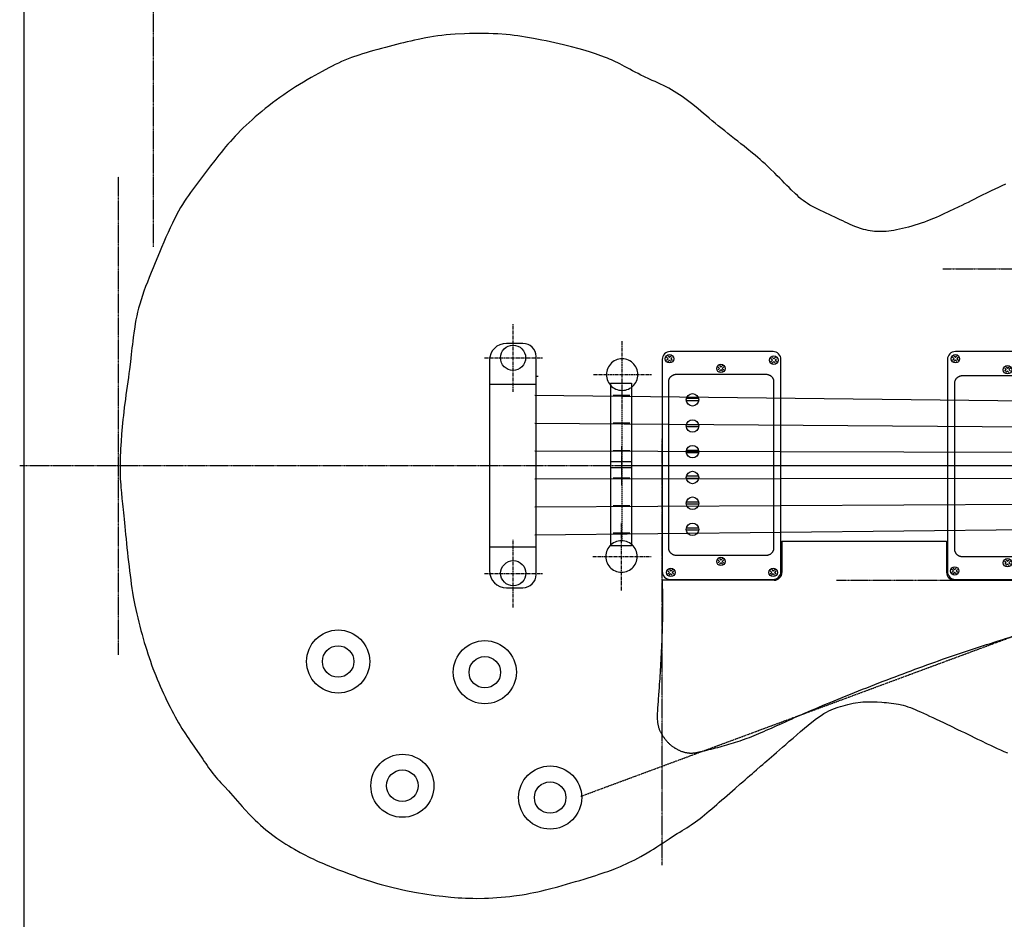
# Model space of a CAD drawing. Extents: x 38 to 1158, y 110 to 906.
# Tile 2 of 15: x 38 to 412, y 383 to 726. Entities that reach past the tile are written whole.
import ezdxf

# ---------------------------------------------------------------- set-up
doc = ezdxf.new("R2010")
doc.units = 0
for name, pattern in [('$CONSTRUCTION', [0.3, 0.2, -0.05, 0, -0.05]), ('CENTER', [2, 1.25, -0.25, 0.25, -0.25]), ('DASHED', [0.75, 0.5, -0.25])]:
    doc.linetypes.add(name, pattern=pattern)
doc.layers.get('0').update_dxf_attribs({"linetype": 'CONTINUOUS'})
for name, color, linetype in [('$CONSTRUCTION', 254, '$CONSTRUCTION'), ('BlockMrk', 7, 'CONTINUOUS'), ('Body', 7, 'CONTINUOUS'), ('BORDER', 7, 'CONTINUOUS'), ('HARDWARE', 7, 'CONTINUOUS'), ('NECK', 7, 'CONTINUOUS'), ('PickGuard', 7, 'CONTINUOUS'), ('TEMPLATE', 7, 'CONTINUOUS')]:
    doc.layers.add(name, color=color, linetype=linetype)
doc.layers.get('0').off()

# ---------------------------------------------------------------- blocks, each defined once
blk = doc.blocks.new('*C80')
at = {"layer": 'Body', "color": 7, "linetype": 'CONTINUOUS'}
blk.add_lwpolyline([(412.836814, 663.029784), (411.443731, 662.401042), (410.065452, 661.764015), (408.703245, 661.121916), (407.358377, 660.477959), (406.032115, 659.835358), (403.440485, 658.567078), (402.177366, 657.94729), (400.936217, 657.338493), (399.716596, 656.740682), (398.518063, 656.15385), (397.340176, 655.577993), (396.182496, 655.013104), (395.04458, 654.459179), (392.826281, 653.384193), (391.744149, 652.863097), (390.674817, 652.352793), (389.612642, 651.853127), (388.551981, 651.363945), (387.487193, 650.885094), (386.412634, 650.416419), (385.322661, 649.957767), (383.073905, 649.069914), (381.906189, 648.640893), (380.714605, 648.224194), (379.507625, 647.822581), (378.293723, 647.438815), (377.081372, 647.075658), (375.879044, 646.735873), (374.695212, 646.422221), (372.416931, 645.884368), (371.337391, 645.665106), (370.298021, 645.479521), (369.295079, 645.326871), (368.324818, 645.206413), (367.383494, 645.117404), (366.467363, 645.059102), (365.572681, 645.030763), (363.832682, 645.061007), (362.980116, 645.118349), (362.135451, 645.204156), (361.296375, 645.319156), (360.460573, 645.464078), (359.625734, 645.639652), (358.789543, 645.846604), (357.949688, 646.085666), (356.249732, 646.663029), (355.385008, 647.002081), (354.507385, 647.371913), (353.61457, 647.769011), (352.704268, 648.18986), (351.774185, 648.630944), (350.822027, 649.08875), (349.8455, 649.559763), (347.810158, 650.527349), (346.748841, 651.017603), (345.666481, 651.511267), (344.573292, 652.009087), (343.479483, 652.511811), (342.395265, 653.020184), (341.330851, 653.534954), (340.296449, 654.056867), (338.358531, 655.125112), (337.471917, 655.673534), (336.635046, 656.23567), (335.837014, 656.815848), (335.066918, 657.418398), (334.313853, 658.047649), (333.566917, 658.70793), (332.815206, 659.40357), (331.253843, 660.918245), (330.425119, 661.743777), (329.564412, 662.609013), (328.677226, 663.505312), (327.769065, 664.424032), (326.845432, 665.356529), (325.911831, 666.294162), (324.973765, 667.228289), (323.106255, 669.051455), (322.185708, 669.925729), (321.270055, 670.777051), (320.352143, 671.6119), (319.42482, 672.436756), (318.480933, 673.258099), (317.513331, 674.082409), (316.514859, 674.916167), (314.396701, 676.637945), (313.2655, 677.537124), (312.09156, 678.46087), (310.88447, 679.404858), (309.653818, 680.364768), (308.409192, 681.336277), (307.16018, 682.315064), (305.91637, 683.296805), (303.482706, 685.251865), (302.309896, 686.216968), (301.167843, 687.170305), (300.053338, 688.110123), (298.963172, 689.034669), (297.894138, 689.942187), (296.843025, 690.830924), (295.806626, 691.699126), (293.765135, 693.366909), (292.753905, 694.163186), (291.746241, 694.933142), (290.74062, 695.676251), (289.735519, 696.391989), (288.729416, 697.07983), (287.720789, 697.73925), (286.708115, 698.369724), (284.664538, 699.541734), (283.63095, 700.083301), (282.58938, 700.600302), (281.54046, 701.098691), (280.484823, 701.584424), (279.4231, 702.063455), (278.355923, 702.541739), (277.283925, 703.02523), (275.127991, 704.031653), (274.046235, 704.564328), (272.967679, 705.113031), (271.898448, 705.670718), (270.84467, 706.230347), (269.812469, 706.784874), (268.807971, 707.327256), (267.837302, 707.85045), (266.021955, 708.811099), (265.18625, 709.236677), (264.389214, 709.628149), (263.617306, 709.991728), (262.856987, 710.333627), (262.09472, 710.660059), (261.316964, 710.977235), (260.510182, 711.291369), (258.75538, 711.93536), (257.782764, 712.276268), (256.741859, 712.630742), (255.634016, 712.996752), (254.460591, 713.372268), (253.222936, 713.755261), (251.922405, 714.1437), (250.560351, 714.535557), (247.65709, 715.3214), (246.12033, 715.711324), (244.537898, 716.096522), (242.921585, 716.474938), (241.283183, 716.844518), (239.634481, 717.203208), (237.98727, 717.548953), (236.353342, 717.8797), (233.172493, 718.487979), (231.644917, 718.761747), (230.152366, 719.014369), (228.681211, 719.245863), (227.217822, 719.456244), (225.74857, 719.645529), (224.259826, 719.813735), (222.737961, 719.960878), (219.540352, 720.192042), (217.842003, 720.275985), (216.083938, 720.338262), (214.280449, 720.378221), (212.445831, 720.395208), (210.594374, 720.38857), (208.740372, 720.357655), (206.898118, 720.30181), (203.306024, 720.112717), (201.581747, 719.978548), (199.908261, 719.819148), (198.281732, 719.636171), (196.698324, 719.431274), (195.154202, 719.206115), (193.645532, 718.962348), (192.168479, 718.701632), (189.293886, 718.135974), (187.888496, 717.834171), (186.498303, 717.520995), (185.11839, 717.197054), (183.743841, 716.862957), (182.36974, 716.519312), (180.991172, 716.166726), (179.603219, 715.805808), (176.779496, 715.06141), (175.336096, 714.678849), (173.876859, 714.28861), (172.410082, 713.889524), (170.944062, 713.480419), (169.487096, 713.060126), (168.047478, 712.627474), (166.633507, 712.181294), (163.915688, 711.243668), (162.625121, 710.749722), (161.373515, 710.236617), (160.149295, 709.70223), (158.940886, 709.144442), (157.736714, 708.56113), (156.525203, 707.950175), (155.29478, 707.309454), (152.730896, 705.930234), (151.377539, 705.18807), (149.978491, 704.411112), (148.541695, 703.600697), (147.075098, 702.75816), (145.586644, 701.884836), (144.084279, 700.98206), (142.575947, 700.051168), (139.573163, 698.110376), (138.093744, 697.103548), (136.634999, 696.076357), (135.199732, 695.032552), (133.790747, 693.975881), (132.41085, 692.910091), (131.062845, 691.838931), (129.749537, 690.766149), (127.238231, 688.630712), (126.045013, 687.574695), (124.89273, 686.526902), (123.779205, 685.485935), (122.702264, 684.450394), (121.659731, 683.418882), (120.649428, 682.39), (119.66918, 681.36235), (117.790147, 679.305149), (116.887036, 678.273197), (116.005437, 677.239247), (115.143337, 676.204267), (114.298721, 675.169222), (113.469575, 674.13508), (112.653885, 673.102807), (111.849636, 672.07337), (110.267404, 670.026869), (109.485673, 669.011304), (108.70901, 667.999836), (107.937084, 666.990823), (107.169564, 665.982627), (106.40612, 664.973607), (105.646421, 663.962125), (104.890136, 662.946539), (103.386488, 660.896501), (102.638227, 659.857156), (101.890637, 658.797466), (101.141967, 657.706109), (100.390467, 656.571764), (99.634386, 655.383107), (98.871972, 654.128817), (98.101475, 652.797571), (96.529227, 649.858923), (95.724807, 648.233472), (94.910294, 646.513355), (94.088934, 644.71483), (93.26397, 642.854154), (92.438646, 640.947585), (91.616207, 639.011379), (90.799897, 637.061794), (89.19864, 633.187516), (88.420397, 631.292722), (87.66255, 629.433887), (86.929632, 627.611577), (86.22618, 625.82636), (85.556727, 624.0788), (84.925808, 622.369466), (84.337957, 620.698922), (83.309597, 617.476473), (82.876522, 615.92521), (82.494844, 614.412065), (82.159287, 612.934665), (81.864577, 611.490635), (81.60544, 610.077605), (81.376599, 608.6932), (81.17278, 607.335048), (80.81911, 604.688011), (80.659131, 603.39325), (80.505615, 602.108464), (80.355825, 600.824497), (80.207028, 599.532189), (80.056487, 598.222382), (79.901468, 596.885919), (79.739234, 595.513641), (79.382187, 592.625008), (79.182914, 591.093936), (78.971559, 589.512008), (78.751459, 587.891661), (78.525953, 586.245329), (78.298377, 584.585447), (78.072068, 582.924449), (77.850364, 581.274771), (77.434121, 578.059111), (77.245592, 576.514923), (77.071027, 575.013337), (76.909776, 573.54833), (76.761185, 572.113882), (76.624602, 570.703969), (76.499376, 569.31257), (76.384855, 567.933662), (76.185316, 565.189235), (76.099255, 563.813593), (76.022848, 562.437889), (75.957001, 561.067634), (75.90262, 559.70834), (75.860611, 558.365518), (75.83188, 557.04468), (75.817334, 555.751337), (75.834418, 553.269186), (75.86741, 552.089536), (75.915504, 550.94824), (75.976903, 549.839623), (76.049807, 548.758007), (76.132417, 547.697718), (76.222933, 546.653078), (76.319557, 545.618412), (76.52393, 543.556296), (76.628533, 542.516929), (76.734759, 541.461441), (76.843519, 540.380764), (76.955727, 539.265833), (77.072295, 538.10758), (77.194135, 536.89694), (77.32216, 535.624844), (77.600415, 532.860022), (77.752223, 531.352864), (77.912388, 529.770201), (78.080344, 528.12518), (78.255526, 526.430951), (78.437367, 524.700661), (78.625302, 522.947461), (78.818765, 521.184499), (79.220015, 517.681882), (79.427111, 515.965738), (79.640124, 514.275703), (79.861139, 512.608205), (80.09224, 510.959669), (80.335513, 509.32652), (80.593042, 507.705186), (80.866913, 506.092091), (81.47202, 502.876326), (81.806735, 501.267711), (82.16198, 499.660262), (82.53569, 498.057627), (82.925799, 496.463453), (83.330242, 494.881387), (83.746952, 493.315079), (84.173864, 491.768176), (85.050028, 488.747174), (85.495756, 487.279133), (85.94706, 485.837659), (86.405515, 484.418971), (86.872691, 483.019287), (87.350164, 481.634828), (87.839505, 480.261811), (88.342287, 478.896455), (89.394467, 476.173604), (89.946486, 474.809734), (90.515085, 473.445527), (91.098685, 472.084324), (91.695707, 470.729472), (92.304571, 469.384312), (92.923698, 468.052189), (93.551509, 466.736447), (94.826862, 464.167478), (95.471376, 462.9205), (96.119037, 461.700642), (96.769044, 460.508611), (97.420598, 459.345117), (98.072902, 458.210867), (98.725155, 457.10657), (99.376559, 456.032934), (100.673622, 453.980476), (101.317632, 453.002402), (101.957284, 452.053807), (102.591469, 451.131385), (103.219077, 450.23183), (103.838997, 449.351834), (104.450119, 448.488093), (105.051332, 447.637299), (106.219592, 445.96133), (106.785051, 445.130476), (107.33996, 444.304951), (107.887007, 443.487055), (108.42888, 442.679088), (108.968269, 441.88335), (109.507861, 441.10214), (110.050347, 440.33776), (111.15475, 438.868686), (111.722132, 438.166663), (112.303677, 437.479096), (112.90259, 436.79671), (113.522076, 436.110231), (114.16534, 435.410386), (114.835586, 434.6879), (115.53602, 433.9335), (117.040269, 432.291861), (117.849279, 431.38923), (118.694015, 430.436518), (119.570398, 429.443382), (120.474353, 428.419477), (121.401802, 427.374459), (122.348669, 426.317984), (123.310876, 425.259707), (125.265007, 423.176373), (126.249748, 422.16894), (127.239354, 421.188208), (128.235579, 420.233713), (129.240176, 419.304988), (130.254899, 418.401571), (131.281503, 417.522995), (132.321742, 416.668796), (134.450139, 415.03167), (135.540628, 414.248005), (136.644702, 413.488005), (137.757053, 412.752355), (138.872368, 412.041737), (139.985339, 411.356836), (141.090653, 410.698333), (142.183, 410.066914), (144.307554, 408.888057), (145.331034, 408.341314), (146.331675, 407.820357), (147.315534, 407.321837), (148.28867, 406.842406), (149.257141, 406.378717), (150.227006, 405.927421), (151.204323, 405.485171), (153.205547, 404.614418), (154.239975, 404.179878), (155.296519, 403.744945), (156.371667, 403.310226), (157.461909, 402.876326), (158.563732, 402.44385), (159.673626, 402.013404), (160.788079, 401.585593), (163.016618, 400.740301), (164.125624, 400.323835), (165.236805, 399.911257), (166.358309, 399.502003), (167.498285, 399.095508), (168.664882, 398.691208), (169.86625, 398.288539), (171.110536, 397.886937), (173.760462, 397.084676), (175.17949, 396.683427), (176.656578, 396.284212), (178.182417, 395.889694), (179.747703, 395.502533), (181.343128, 395.12539), (182.959385, 394.760927), (184.587167, 394.411805), (187.840082, 393.770229), (189.448032, 393.482483), (191.038864, 393.217049), (192.611856, 392.972911), (194.166286, 392.749057), (195.701431, 392.544473), (197.216567, 392.358145), (198.710973, 392.18906), (201.634702, 391.898565), (203.063893, 391.7755), (204.47734, 391.667861), (205.882197, 391.57687), (207.28562, 391.503752), (208.694762, 391.44973), (210.116779, 391.416026), (211.558825, 391.403866), (214.531623, 391.449065), (216.074015, 391.508543), (217.649041, 391.592488), (219.247844, 391.700153), (220.861563, 391.830791), (222.481342, 391.983655), (224.098321, 392.158), (225.703642, 392.353079), (228.843875, 392.802452), (230.364275, 393.055514), (231.856807, 393.327887), (233.331838, 393.620388), (234.799734, 393.933834), (236.270862, 394.26904), (237.755588, 394.626824), (239.264277, 395.008003), (242.395014, 395.84381), (244.032907, 396.298913), (245.70691, 396.773724), (247.39807, 397.262106), (249.087433, 397.757922), (250.756048, 398.255037), (252.384959, 398.747314), (253.955216, 399.228616), (256.84395, 400.13375), (258.130528, 400.547423), (259.318682, 400.938271), (260.425502, 401.312848), (261.468077, 401.677713), (262.463498, 402.039424), (263.428854, 402.404538), (264.381236, 402.779612), (266.315439, 403.585871), (267.328053, 404.029152), (268.375739, 404.502514), (269.455274, 405.006406), (270.563432, 405.541276), (271.696991, 406.107571), (272.852725, 406.705741), (274.027411, 407.336233), (276.420744, 408.69598), (277.632379, 409.424571), (278.846688, 410.177915), (280.057069, 410.9471), (281.256915, 411.72321), (282.439623, 412.497334), (283.598588, 413.260555), (284.727204, 414.003962), (286.866974, 415.395673), (287.867106, 416.029135), (288.823598, 416.625038), (289.742971, 417.19238), (290.631747, 417.740157), (291.496447, 418.277368), (292.343592, 418.81301), (293.179705, 419.356081), (294.84492, 420.5005), (295.686212, 421.118069), (296.537441, 421.768407), (297.400013, 422.449863), (298.275334, 423.160784), (299.164809, 423.899519), (300.069843, 424.664415), (300.991841, 425.453821), (302.892354, 427.099552), (303.872585, 427.952078), (304.868838, 428.819532), (305.875953, 429.697289), (306.888769, 430.580724), (307.902129, 431.465212), (308.910871, 432.346127), (309.909838, 433.218845), (311.857802, 434.921188), (312.797614, 435.742545), (313.713807, 436.543098), (314.608017, 437.324113), (315.481882, 438.08686), (316.337037, 438.832606), (317.175119, 439.56262), (317.997764, 440.278169), (319.60329, 441.670945), (320.391332, 442.35249), (321.181812, 443.035334), (321.987697, 443.731437), (322.821954, 444.452757), (323.697547, 445.211254), (324.627443, 446.018889), (325.624609, 446.88762), (327.872612, 448.856207), (329.143372, 449.973815), (330.497205, 451.163347), (331.911016, 452.399752), (333.36171, 453.65798), (334.826194, 454.912979), (336.281371, 456.1397), (337.704148, 457.313092), (340.360122, 459.399685), (341.553311, 460.269093), (342.658804, 461.022818), (343.690591, 461.673658), (344.662661, 462.234411), (345.589004, 462.717875), (346.483609, 463.136848), (347.360464, 463.504128), (349.116886, 464.134802), (350.021372, 464.421351), (350.945715, 464.692748), (351.885554, 464.947142), (352.836528, 465.182681), (353.794274, 465.397511), (354.754432, 465.589781), (355.712639, 465.757638), (357.605758, 466.012703), (358.533073, 466.096963), (359.447748, 466.153938), (360.352177, 466.186311), (361.248757, 466.196769), (362.139881, 466.187994), (363.027944, 466.162671), (363.915342, 466.123486), (365.697718, 466.014265), (366.596859, 465.948628), (367.50115, 465.874039), (368.409223, 465.787359), (369.319708, 465.685445), (370.231237, 465.565156), (371.142442, 465.423351), (372.051955, 465.256889), (373.860426, 464.837426), (374.758208, 464.578692), (375.658187, 464.286035), (376.568356, 463.959613), (377.496712, 463.599585), (378.451247, 463.206108), (379.439958, 462.779341), (380.470839, 462.319442), (382.69109, 461.300883), (383.893286, 460.743322), (385.150653, 460.157955), (386.452204, 459.549636), (387.786955, 458.923216), (389.143923, 458.283546), (390.512122, 457.635479), (391.880567, 456.983866), (394.574259, 455.689412), (395.880263, 455.055254), (397.15893, 454.430847), (398.41563, 453.814928), (399.655735, 453.206237), (400.884614, 452.603513), (402.107638, 452.005496), (403.330177, 451.410925), (405.795283, 450.227079), (407.047384, 449.635988), (408.313247, 449.047535), (409.591006, 448.464694), (410.878796, 447.890439), (412.174752, 447.327743), (413.477008, 446.77958)], dxfattribs=at)
blk = doc.blocks.new('*G81')
at = {"layer": 'HARDWARE', "color": 1, "linetype": 'CENTER'}
for p, q in [((266.919548, 577.655268), (266.919548, 603.575816)), ((256.02244, 590.615542), (278.128035, 590.615542)), ((266.690534, 508.490882), (266.690534, 534.411429)), ((255.793426, 521.451155), (277.899021, 521.451155))]:
    blk.add_line(p, q, dxfattribs=at)
at = {"layer": 'HARDWARE', "color": 7, "linetype": 'CONTINUOUS'}
for p, q in [((263.876922, 595.808097), (263.35021, 595.466046)), ((264.436504, 596.093218), (263.876922, 595.808097)), ((265.022822, 596.318284), (264.436504, 596.093218)), ((265.629455, 596.480831), (265.022822, 596.318284)), ((266.249756, 596.579077), (265.629455, 596.480831)), ((266.876927, 596.611946), (266.249756, 596.579077)), ((267.504099, 596.579077), (266.876927, 596.611946)), ((268.1244, 596.480831), (267.504099, 596.579077)), ((268.731033, 596.318284), (268.1244, 596.480831)), ((269.317351, 596.093218), (268.731033, 596.318284)), ((269.876933, 595.808097), (269.317351, 596.093218)), ((270.403645, 595.466046), (269.876933, 595.808097)), ((261.170579, 592.466041), (261.008032, 591.859408)), ((261.395645, 593.05236), (261.170579, 592.466041)), ((261.680766, 593.611941), (261.395645, 593.05236)), ((262.022817, 594.138653), (261.680766, 593.611941)), ((262.418051, 594.626726), (262.022817, 594.138653)), ((262.862137, 595.070812), (262.418051, 594.626726)), ((263.35021, 595.466046), (262.862137, 595.070812)), ((270.891718, 595.070812), (270.403645, 595.466046)), ((271.335804, 594.626726), (270.891718, 595.070812)), ((271.731038, 594.138653), (271.335804, 594.626726)), ((272.073089, 593.611941), (271.731038, 594.138653)), ((272.35821, 593.05236), (272.073089, 593.611941)), ((272.583276, 592.466041), (272.35821, 593.05236)), ((272.745823, 591.859408), (272.583276, 592.466041)), ((260.909786, 591.239107), (260.876917, 590.611936)), ((260.876917, 590.611936), (260.909786, 589.984764)), ((261.008032, 591.859408), (260.909786, 591.239107)), ((260.909786, 589.984764), (261.008032, 589.364463)), ((261.008032, 589.364463), (261.170579, 588.75783)), ((261.170579, 588.75783), (261.395645, 588.171512)), ((272.35821, 588.171512), (272.583276, 588.75783)), ((272.583276, 588.75783), (272.745823, 589.364463)), ((272.844069, 591.239107), (272.745823, 591.859408)), ((272.745823, 589.364463), (272.844069, 589.984764)), ((272.876938, 590.611936), (272.844069, 591.239107)), ((272.844069, 589.984764), (272.876938, 590.611936)), ((261.395645, 588.171512), (261.680766, 587.61193)), ((261.680766, 587.61193), (262.022817, 587.085218)), ((262.022817, 587.085218), (262.418051, 586.597145)), ((262.418051, 586.597145), (262.862137, 586.153059)), ((262.475622, 587.403169), (262.475622, 525.477969)), ((262.862137, 586.153059), (263.35021, 585.757825)), ((263.35021, 585.757825), (263.876922, 585.415774)), ((263.876922, 585.415774), (264.436504, 585.130654)), ((264.436504, 585.130654), (265.022822, 584.905587)), ((265.022822, 584.905587), (265.629455, 584.74304)), ((265.629455, 584.74304), (266.249756, 584.644794)), ((266.249756, 584.644794), (266.876927, 584.611925)), ((266.876927, 584.611925), (267.504099, 584.644794)), ((267.504099, 584.644794), (268.1244, 584.74304)), ((268.1244, 584.74304), (268.731033, 584.905587)), ((268.731033, 584.905587), (269.317351, 585.130654)), ((269.317351, 585.130654), (269.876933, 585.415774)), ((269.876933, 585.415774), (270.403645, 585.757825)), ((270.403645, 585.757825), (270.891718, 586.153059)), ((270.891718, 586.153059), (271.335804, 586.597145)), ((271.335804, 586.597145), (271.731038, 587.085218)), ((271.731038, 587.085218), (272.073089, 587.61193)), ((272.073089, 587.61193), (272.35821, 588.171512)), ((262.475622, 557.634369), (270.413122, 557.634369)), ((262.53963, 555.2408), (270.47713, 555.2408)), ((261.793803, 524.974266), (261.451752, 524.447554)), ((262.189037, 525.462339), (261.793803, 524.974266)), ((262.633123, 525.906425), (262.189037, 525.462339)), ((263.121196, 526.301659), (262.633123, 525.906425)), ((263.647909, 526.64371), (263.121196, 526.301659)), ((264.20749, 526.928831), (263.647909, 526.64371)), ((264.793808, 527.153897), (264.20749, 526.928831)), ((265.400441, 527.316444), (264.793808, 527.153897)), ((266.020742, 527.41469), (265.400441, 527.316444)), ((266.647914, 527.447559), (266.020742, 527.41469)), ((267.275085, 527.41469), (266.647914, 527.447559)), ((267.895386, 527.316444), (267.275085, 527.41469)), ((268.502019, 527.153897), (267.895386, 527.316444)), ((269.088338, 526.928831), (268.502019, 527.153897)), ((269.647919, 526.64371), (269.088338, 526.928831)), ((270.174631, 526.301659), (269.647919, 526.64371)), ((270.662704, 525.906425), (270.174631, 526.301659)), ((271.10679, 525.462339), (270.662704, 525.906425)), ((271.502024, 524.974266), (271.10679, 525.462339)), ((271.844075, 524.447554), (271.502024, 524.974266)), ((260.680772, 522.074721), (260.647903, 521.447549)), ((260.647903, 521.447549), (260.680772, 520.820377)), ((260.779018, 522.695021), (260.680772, 522.074721)), ((260.941565, 523.301654), (260.779018, 522.695021)), ((261.166632, 523.887973), (260.941565, 523.301654)), ((261.451752, 524.447554), (261.166632, 523.887973)), ((272.129196, 523.887973), (271.844075, 524.447554)), ((272.354262, 523.301654), (272.129196, 523.887973)), ((272.516809, 522.695021), (272.354262, 523.301654)), ((272.615055, 522.074721), (272.516809, 522.695021)), ((272.647924, 521.447549), (272.615055, 522.074721)), ((272.615055, 520.820377), (272.647924, 521.447549)), ((260.680772, 520.820377), (260.779018, 520.200076)), ((260.779018, 520.200076), (260.941565, 519.593444)), ((260.941565, 519.593444), (261.166632, 519.007125)), ((261.166632, 519.007125), (261.451752, 518.447544)), ((261.451752, 518.447544), (261.793803, 517.920831)), ((261.793803, 517.920831), (262.189037, 517.432758)), ((262.189037, 517.432758), (262.633123, 516.988672)), ((270.662704, 516.988672), (271.10679, 517.432758)), ((271.10679, 517.432758), (271.502024, 517.920831)), ((271.502024, 517.920831), (271.844075, 518.447544)), ((271.844075, 518.447544), (272.129196, 519.007125)), ((272.129196, 519.007125), (272.354262, 519.593444)), ((272.354262, 519.593444), (272.516809, 520.200076)), ((272.516809, 520.200076), (272.615055, 520.820377)), ((262.633123, 516.988672), (263.121196, 516.593439)), ((263.121196, 516.593439), (263.647909, 516.251388)), ((263.647909, 516.251388), (264.20749, 515.966267)), ((264.20749, 515.966267), (264.793808, 515.7412)), ((264.793808, 515.7412), (265.400441, 515.578653)), ((265.400441, 515.578653), (266.020742, 515.480407)), ((266.020742, 515.480407), (266.647914, 515.447539)), ((266.647914, 515.447539), (267.275085, 515.480407)), ((267.275085, 515.480407), (267.895386, 515.578653)), ((267.895386, 515.578653), (268.502019, 515.7412)), ((268.502019, 515.7412), (269.088338, 515.966267)), ((269.088338, 515.966267), (269.647919, 516.251388)), ((269.647919, 516.251388), (270.174631, 516.593439)), ((270.174631, 516.593439), (270.662704, 516.988672))]:
    blk.add_line(p, q, dxfattribs=at)
at = {"layer": 'HARDWARE', "color": 7, "linetype": 'DASHED'}
blk.add_line((266.825677, 586.14117), (266.825677, 527.41002), dxfattribs=at)
at = {"layer": 'HARDWARE', "color": 1, "linetype": 'CONTINUOUS'}
for p, q in [((263.413212, 582.751209), (269.763212, 582.751209)), ((263.413212, 572.286054), (269.763212, 572.286054)), ((263.413212, 561.820873), (269.763212, 561.820873)), ((263.413212, 551.355717), (269.763212, 551.355717)), ((263.413212, 540.890536), (269.763212, 540.890536)), ((263.413212, 530.425381), (269.763212, 530.425381))]:
    blk.add_line(p, q, dxfattribs=at)
at = {"layer": 'HARDWARE', "color": 7, "linetype": 'CONTINUOUS'}
blk.add_lwpolyline([(262.480905, 587.398673), (270.464557, 587.398673), (270.446015, 525.484319), (262.482201, 525.484319)], dxfattribs=at)
blk = doc.blocks.new('*G82')
at = {"color": 7, "linetype": 'CONTINUOUS'}
for p, q in [((234.19028, 590.041524, 18), (234.957753, 590.041524, 18)), ((234.120784, 586.919724), (216.368402, 586.919724, 18)), ((233.833225, 524.99902), (216.368402, 524.99902, 18))]:
    blk.add_line(p, q, dxfattribs=at)
at = {"layer": 'HARDWARE', "color": 7, "linetype": 'CONTINUOUS'}
for p, q in [((229.120784, 602.495222, 18), (222.868402, 602.495222, 16)), ((216.368402, 595.995222, 16), (216.368402, 516.071554, 16)), ((234.120784, 514.571554, 18), (234.120784, 597.495222, 18)), ((222.868402, 509.571554, 16), (229.120784, 509.571554, 18))]:
    blk.add_line(p, q, dxfattribs=at)
for centre, radius, start, end in [((222.868402, 595.995222, 18), 6.5, 90, 180), ((229.120784, 597.495222, 18), 5, 0, 90), ((222.868402, 516.071554, 18), 6.5, 180, 270), ((229.120784, 514.571554, 18), 5, -90, 0)]:
    blk.add_arc(centre, radius, start, end, dxfattribs=at)
at = {"layer": 'TEMPLATE', "color": 1, "linetype": 'CENTER'}
for p, q in [((225.412809, 584.072371, 18), (225.412809, 609.992919, 18)), ((214.515701, 597.032645, 18), (236.621296, 597.032645, 18)), ((225.412809, 502.07378, 18), (225.412809, 527.994327, 18)), ((214.515701, 515.034054, 18), (236.621296, 515.034054, 18))]:
    blk.add_line(p, q, dxfattribs=at)
at = {"layer": 'TEMPLATE', "color": 7, "linetype": 'CONTINUOUS'}
for centre in [(225.370188, 597.029038, 18), (225.44941, 515.062959, 18)]:
    blk.add_circle(centre, 4.791405, dxfattribs=at)
blk = doc.blocks.new('*G83')
at = {"layer": 'HARDWARE', "color": 7, "linetype": 'CONTINUOUS'}
for p, q in [((282.168563, 596.366423), (282.168563, 515.700258)), ((324.327944, 599.366423), (285.168563, 599.366423)), ((327.327944, 515.700258), (327.327944, 596.366423)), ((321.667642, 590.650989), (287.514559, 590.650989)), ((284.514559, 587.873471), (284.514559, 524.710528)), ((324.667642, 524.710528), (324.667642, 587.873471)), ((295.910656, 581.48788), (291.513255, 581.48788)), ((295.910656, 580.650289), (291.513255, 580.650289)), ((295.910656, 571.562347), (291.513255, 571.562347)), ((295.910656, 570.724757), (291.513255, 570.724757)), ((295.910656, 561.762443), (291.513255, 561.762443)), ((295.910656, 560.924852), (291.513255, 560.924852)), ((295.910656, 551.962539), (291.513255, 551.962539)), ((295.910656, 551.124948), (291.513255, 551.124948)), ((295.910656, 542.162634), (291.513255, 542.162634)), ((295.910656, 541.325044), (291.513255, 541.325044)), ((295.910656, 532.237102), (291.513255, 532.237102)), ((295.910656, 531.399511), (291.513255, 531.399511)), ((287.514559, 521.933011), (321.667642, 521.933011)), ((285.168563, 512.700258), (324.327944, 512.700258))]:
    blk.add_line(p, q, dxfattribs=at)
for points in [[(283.791565, 596.08215), (284.348536, 596.639121), (283.748741, 597.238917)], [(285.441066, 595.589441), (284.884095, 596.146412), (284.284274, 595.546591)], [(284.348536, 597.710214), (284.905507, 597.153243), (285.505328, 597.753038)], [(285.93375, 597.196067), (285.376804, 596.639121), (285.9766, 596.0393)], [(323.506902, 595.55958), (324.063873, 596.116551), (323.464077, 596.716347)], [(324.063873, 597.187644), (324.620844, 596.630673), (325.220665, 597.230468)], [(325.649087, 596.673497), (325.092141, 596.116551), (325.691937, 595.51673)], [(303.387948, 592.424159), (303.944919, 592.98113), (303.345124, 593.580925)], [(305.03745, 591.931449), (304.480478, 592.488421), (303.880657, 591.8886)], [(303.944919, 594.052222), (304.501891, 593.495251), (305.101712, 594.095047)], [(305.530133, 593.538076), (304.973188, 592.98113), (305.572983, 592.381309)], [(325.156403, 595.066871), (324.599432, 595.623842), (323.999611, 595.024021)], [(287.514559, 590.650988), (287.357551, 590.647182), (287.200973, 590.635773), (287.045255, 590.616793), (286.890824, 590.590293), (286.738102, 590.556347), (286.587508, 590.515047), (286.439455, 590.466507), (286.294349, 590.41086), (286.152587, 590.348257), (286.014559, 590.278872), (285.880642, 590.202893), (285.751203, 590.12053), (285.626598, 590.032008), (285.507167, 589.937569), (285.393238, 589.837473), (285.285124, 589.731993), (285.183121, 589.62142), (285.087508, 589.506055), (284.998547, 589.386216), (284.916482, 589.26223), (284.841539, 589.134438), (284.773922, 589.003189), (284.713817, 588.868845), (284.661389, 588.731771), (284.616781, 588.592346), (284.580116, 588.45095), (284.551494, 588.307971), (284.530993, 588.163801), (284.51867, 588.018835), (284.514559, 587.873471)], [(324.667642, 587.873471), (324.66353, 588.018835), (324.651207, 588.163801), (324.630707, 588.307971), (324.602084, 588.45095), (324.565419, 588.592346), (324.520811, 588.731771), (324.468383, 588.868845), (324.408278, 589.003189), (324.340661, 589.134438), (324.265718, 589.26223), (324.183653, 589.386216), (324.094693, 589.506055), (323.99908, 589.62142), (323.897076, 589.731993), (323.788962, 589.837473), (323.675033, 589.937569), (323.555603, 590.032008), (323.430997, 590.12053), (323.301559, 590.202893), (323.167642, 590.278872), (323.029613, 590.348257), (322.887852, 590.41086), (322.742746, 590.466507), (322.594693, 590.515047), (322.444099, 590.556347), (322.291377, 590.590293), (322.136945, 590.616793), (321.981227, 590.635773), (321.82465, 590.647182), (321.667642, 590.650988)], [(284.514559, 524.710528), (284.51867, 524.565164), (284.530993, 524.420199), (284.551494, 524.276029), (284.580116, 524.13305), (284.616781, 523.991654), (284.661389, 523.852229), (284.713817, 523.715155), (284.773922, 523.580811), (284.841539, 523.449562), (284.916482, 523.32177), (284.998547, 523.197784), (285.087508, 523.077945), (285.183121, 522.96258), (285.285124, 522.852007), (285.393238, 522.746527), (285.507167, 522.646431), (285.626598, 522.551992), (285.751203, 522.46347), (285.880642, 522.381107), (286.014559, 522.305128), (286.152587, 522.235743), (286.294349, 522.17314), (286.439455, 522.117493), (286.587508, 522.068953), (286.738102, 522.027653), (286.890824, 521.993707), (287.045255, 521.967207), (287.200973, 521.948227), (287.357551, 521.936818), (287.514559, 521.933011)], [(321.667642, 521.933011), (321.82465, 521.936818), (321.981227, 521.948227), (322.136945, 521.967207), (322.291377, 521.993707), (322.444099, 522.027653), (322.594693, 522.068953), (322.742746, 522.117493), (322.887852, 522.17314), (323.029613, 522.235743), (323.167642, 522.305128), (323.301559, 522.381107), (323.430997, 522.46347), (323.555603, 522.551992), (323.675033, 522.646431), (323.788962, 522.746527), (323.897076, 522.852007), (323.99908, 522.96258), (324.094693, 523.077945), (324.183653, 523.197784), (324.265718, 523.32177), (324.340661, 523.449562), (324.408278, 523.580811), (324.468383, 523.715155), (324.520811, 523.852229), (324.565419, 523.991654), (324.602084, 524.13305), (324.630707, 524.276029), (324.651207, 524.420199), (324.66353, 524.565164), (324.667642, 524.710528)], [(303.387948, 519.003043), (303.944919, 519.560014), (303.345124, 520.159809)], [(305.03745, 518.510333), (304.480478, 519.067305), (303.880657, 518.467484)], [(303.944919, 520.631106), (304.501891, 520.074135), (305.101712, 520.673931)], [(305.530133, 520.11696), (304.973188, 519.560014), (305.572983, 518.960193)], [(284.314135, 514.822481), (284.871106, 515.379452), (284.271311, 515.979248)], [(285.963637, 514.329772), (285.406665, 514.886743), (284.806844, 514.286922)], [(284.871106, 516.450545), (285.428078, 515.893574), (286.027899, 516.493369)], [(286.45632, 515.936398), (285.899375, 515.379452), (286.49917, 514.779631)], [(323.245617, 514.822481), (323.802588, 515.379452), (323.202792, 515.979248)], [(324.895118, 514.329772), (324.338147, 514.886743), (323.738326, 514.286922)], [(323.802588, 516.450545), (324.359559, 515.893574), (324.95938, 516.493369)], [(325.387802, 515.936398), (324.830856, 515.379452), (325.430652, 514.779631)]]:
    blk.add_lwpolyline(points, dxfattribs=at)
for centre, radius in [((284.884095, 596.660534), 1.613332), ((324.599432, 596.137963), 1.613332), ((304.480478, 593.002542), 1.613332), ((293.686886, 581.016735), 2.383841), ((293.686886, 571.091202), 2.383841), ((293.686886, 561.291298), 2.383841), ((293.686886, 551.491394), 2.383841), ((293.686886, 541.69149), 2.383841), ((293.686886, 531.765957), 2.383841), ((304.480478, 519.581426), 1.613332), ((285.406665, 515.400864), 1.613332), ((324.338147, 515.400864), 1.613332)]:
    blk.add_circle(centre, radius, dxfattribs=at)
for centre, start, end in [((285.168563, 596.366423), 90, 180), ((324.327944, 596.366423), 0, 90), ((285.168563, 515.700258), 180, 270), ((324.327944, 515.700258), -90, 0)]:
    blk.add_arc(centre, 3, start, end, dxfattribs=at)
blk = doc.blocks.new('*G84')
at = {"layer": 'HARDWARE', "color": 7, "linetype": 'CONTINUOUS'}
for p, q in [((390.707406, 596.366422), (390.707406, 515.700257)), ((432.866787, 599.366422), (393.707406, 599.366422)), ((435.866787, 515.700257), (435.866787, 596.366422)), ((430.520791, 590.133669), (396.367708, 590.133669)), ((393.367708, 587.356152), (393.367708, 524.193209)), ((433.520791, 524.193209), (433.520791, 587.356152)), ((422.124694, 580.667169), (426.522095, 580.667169)), ((422.124694, 579.829578), (426.522095, 579.829578)), ((422.124694, 570.741636), (426.522095, 570.741636)), ((422.124694, 569.904046), (426.522095, 569.904046)), ((422.124694, 560.941732), (426.522095, 560.941732)), ((422.124694, 560.104141), (426.522095, 560.104141)), ((422.124694, 551.141828), (426.522095, 551.141828)), ((422.124694, 550.304237), (426.522095, 550.304237)), ((422.124694, 541.341923), (426.522095, 541.341923)), ((422.124694, 540.504333), (426.522095, 540.504333)), ((422.124694, 531.416391), (426.522095, 531.416391)), ((422.124694, 530.5788), (426.522095, 530.5788)), ((396.367708, 521.415691), (430.520791, 521.415691)), ((393.707406, 512.700257), (432.866787, 512.700257))]:
    blk.add_line(p, q, dxfattribs=at)
for points in [[(392.647548, 596.130282), (393.204494, 596.687228), (392.604698, 597.287049)], [(394.232762, 595.616135), (393.675791, 596.173106), (393.07597, 595.573311)], [(393.140232, 597.736908), (393.697203, 597.179937), (394.297024, 597.779758)], [(394.789733, 597.244199), (394.232762, 596.687228), (394.832558, 596.087432)], [(431.57903, 596.130282), (432.135975, 596.687228), (431.53618, 597.287049)], [(433.164244, 595.616135), (432.607272, 596.173106), (432.007451, 595.573311)], [(432.071713, 597.736908), (432.628685, 597.179937), (433.228506, 597.779758)], [(433.721215, 597.244199), (433.164244, 596.687228), (433.764039, 596.087432)], [(412.505217, 591.94972), (413.062162, 592.506666), (412.462367, 593.106487)], [(412.9979, 593.556347), (413.554872, 592.999375), (414.154693, 593.599196)], [(414.647402, 593.063637), (414.090431, 592.506666), (414.690226, 591.906871)], [(396.367708, 590.133669), (396.2107, 590.129863), (396.054123, 590.118454), (395.898405, 590.099473), (395.743973, 590.072974), (395.591251, 590.039028), (395.440657, 589.997728), (395.292604, 589.949188), (395.147498, 589.89354), (395.005737, 589.830938), (394.867708, 589.761552), (394.733791, 589.685574), (394.604352, 589.603211), (394.479747, 589.514688), (394.360316, 589.42025), (394.246388, 589.320153), (394.138274, 589.214674), (394.03627, 589.1041), (393.940657, 588.988736), (393.851696, 588.868896), (393.769632, 588.744911), (393.694689, 588.617118), (393.627072, 588.48587), (393.566967, 588.351525), (393.514539, 588.214452), (393.469931, 588.075026), (393.433265, 587.93363), (393.404643, 587.790652), (393.384143, 587.646482), (393.37182, 587.501516), (393.367708, 587.356152)], [(414.090431, 591.435574), (413.533459, 591.992545), (412.933638, 591.392749)], [(433.520791, 587.356152), (433.51668, 587.501516), (433.504357, 587.646482), (433.483856, 587.790652), (433.455234, 587.93363), (433.418569, 588.075026), (433.373961, 588.214452), (433.321532, 588.351525), (433.261428, 588.48587), (433.193811, 588.617118), (433.118867, 588.744911), (433.036803, 588.868896), (432.947842, 588.988736), (432.852229, 589.1041), (432.750226, 589.214674), (432.642112, 589.320153), (432.528183, 589.42025), (432.408752, 589.514688), (432.284147, 589.603211), (432.154708, 589.685574), (432.020791, 589.761552), (431.882763, 589.830938), (431.741001, 589.89354), (431.595895, 589.949188), (431.447842, 589.997728), (431.297248, 590.039028), (431.144526, 590.072974), (430.990095, 590.099473), (430.834377, 590.118454), (430.677799, 590.129863), (430.520791, 590.133669)], [(393.367708, 524.193209), (393.37182, 524.047845), (393.384143, 523.90288), (393.404643, 523.75871), (393.433265, 523.615731), (393.469931, 523.474335), (393.514539, 523.334909), (393.566967, 523.197836), (393.627072, 523.063491), (393.694689, 522.932243), (393.769632, 522.804451), (393.851696, 522.680465), (393.940657, 522.560626), (394.03627, 522.445261), (394.138274, 522.334688), (394.246388, 522.229208), (394.360316, 522.129112), (394.479747, 522.034673), (394.604352, 521.946151), (394.733791, 521.863787), (394.867708, 521.787809), (395.005737, 521.718423), (395.147498, 521.655821), (395.292604, 521.600174), (395.440657, 521.551633), (395.591251, 521.510334), (395.743973, 521.476388), (395.898405, 521.449888), (396.054123, 521.430908), (396.2107, 521.419499), (396.367708, 521.415692)], [(430.520791, 521.415692), (430.677799, 521.419499), (430.834377, 521.430908), (430.990095, 521.449888), (431.144526, 521.476388), (431.297248, 521.510334), (431.447842, 521.551633), (431.595895, 521.600174), (431.741001, 521.655821), (431.882763, 521.718423), (432.020791, 521.787809), (432.154708, 521.863787), (432.284147, 521.946151), (432.408752, 522.034673), (432.528183, 522.129112), (432.642112, 522.229208), (432.750226, 522.334688), (432.852229, 522.445261), (432.947842, 522.560626), (433.036803, 522.680465), (433.118867, 522.804451), (433.193811, 522.932243), (433.261428, 523.063491), (433.321532, 523.197836), (433.373961, 523.334909), (433.418569, 523.474335), (433.455234, 523.615731), (433.483856, 523.75871), (433.504357, 523.90288), (433.51668, 524.047845), (433.520791, 524.193209)], [(412.505217, 518.528604), (413.062162, 519.08555), (412.462367, 519.685371)], [(414.090431, 518.014458), (413.533459, 518.571429), (412.933638, 517.971633)], [(412.9979, 520.135231), (413.554872, 519.578259), (414.154693, 520.17808)], [(414.647402, 519.642521), (414.090431, 519.08555), (414.690226, 518.485755)], [(392.386263, 515.393183), (392.943209, 515.950129), (392.343413, 516.54995)], [(393.971477, 514.879036), (393.414506, 515.436007), (392.814685, 514.836212)], [(392.878947, 516.999809), (393.435918, 516.442838), (394.035739, 517.042659)], [(394.528448, 516.5071), (393.971477, 515.950129), (394.571273, 515.350333)], [(432.1016, 514.870613), (432.658546, 515.427559), (432.05875, 516.02738)], [(433.686814, 514.356466), (433.129843, 514.913437), (432.530022, 514.313642)], [(432.594284, 516.477239), (433.151255, 515.920268), (433.751076, 516.520089)], [(434.243785, 515.98453), (433.686814, 515.427559), (434.286609, 514.827763)]]:
    blk.add_lwpolyline(points, dxfattribs=at)
for centre, radius in [((393.697203, 596.665816), 1.613332), ((432.628685, 596.665816), 1.613332), ((413.554872, 592.485254), 1.613332), ((424.348464, 580.300723), 2.383841), ((424.348464, 570.37519), 2.383841), ((424.348464, 560.575286), 2.383841), ((424.348464, 550.775382), 2.383841), ((424.348464, 540.975478), 2.383841), ((424.348464, 531.049945), 2.383841), ((393.435918, 515.928717), 1.613332), ((413.554872, 519.064138), 1.613332), ((433.151255, 515.406146), 1.613332)]:
    blk.add_circle(centre, radius, dxfattribs=at)
for centre, start, end in [((393.707406, 596.366422), 90, 180), ((432.866787, 596.366422), 0, 90), ((393.707406, 515.700257), 180, 270), ((432.866787, 515.700257), -90, 0)]:
    blk.add_arc(centre, 3, start, end, dxfattribs=at)
blk = doc.blocks.new('*G85')
at = {"layer": 'NECK', "color": 7, "linetype": 'CONTINUOUS'}
for p, q in [((899.065997, 575.123558), (233.603462, 582.657281)), ((899.065997, 567.317122), (233.603972, 572.001118)), ((899.065997, 559.747261), (233.599985, 561.461131)), ((898.829422, 551.940825), (233.603575, 550.832694)), ((898.829422, 543.897814), (233.609212, 540.190474)), ((899.065997, 536.801079), (233.617436, 529.492137))]:
    blk.add_line(p, q, dxfattribs=at)
at = {"layer": 'NECK', "color": 1, "linetype": 'CONTINUOUS'}
blk.add_line((894.474922, 555.988645), (270.587422, 555.988645), dxfattribs=at)
blk = doc.blocks.new('*C93')
at = {"layer": 'PickGuard', "color": 7, "linetype": 'CONTINUOUS'}
blk.add_lwpolyline([(282.132947, 512.397811), (282.147377, 511.482871), (282.161555, 510.566816), (282.175225, 509.648534), (282.188136, 508.726908), (282.200034, 507.800826), (282.210665, 506.869173), (282.219777, 505.930834), (282.227116, 504.984697), (282.232429, 504.029645), (282.235462, 503.064566), (282.235962, 502.088345), (282.233677, 501.099867), (282.228352, 500.098019), (282.219735, 499.081687), (282.207572, 498.049756), (282.19161, 497.001111), (282.171595, 495.93464), (282.147275, 494.849227), (282.084704, 492.61712), (282.04605, 491.468955), (282.002692, 490.301936), (281.954993, 489.119492), (281.903313, 487.925054), (281.848015, 486.722052), (281.789461, 485.513914), (281.728013, 484.304072), (281.664031, 483.095954), (281.597879, 481.892991), (281.529917, 480.698612), (281.460509, 479.516248), (281.390014, 478.349328), (281.318797, 477.201282), (281.247217, 476.07554), (281.175637, 474.975531), (281.10442, 473.904686), (281.033925, 472.866434), (280.964517, 471.864206), (280.830403, 469.981537), (280.766404, 469.107082), (280.704834, 468.277114), (280.64595, 467.489812), (280.59001, 466.743349), (280.537273, 466.035903), (280.487994, 465.36565), (280.442433, 464.730764), (280.400847, 464.129422), (280.363493, 463.5598), (280.33063, 463.020074), (280.302515, 462.50842), (280.279406, 462.023013), (280.26156, 461.56203), (280.249236, 461.123646), (280.242691, 460.706037), (280.242183, 460.30738), (280.247969, 459.92585), (280.260307, 459.559623), (280.305671, 458.865781), (280.339137, 458.534752), (280.37974, 458.213136), (280.427288, 457.900514), (280.481594, 457.596468), (280.542467, 457.300578), (280.609717, 457.012428), (280.683156, 456.731598), (280.762593, 456.45767), (280.847839, 456.190226), (280.938705, 455.928847), (281.035001, 455.673115), (281.136538, 455.422611), (281.243126, 455.176918), (281.354575, 454.935616), (281.470696, 454.698288), (281.591299, 454.464515), (281.716195, 454.233879), (281.845195, 454.005961), (282.114746, 453.556606), (282.25494, 453.334429), (282.398609, 453.11388), (282.545693, 452.895121), (282.696132, 452.678317), (282.849867, 452.463631), (283.006838, 452.251227), (283.166985, 452.041269), (283.330247, 451.83392), (283.496566, 451.629346), (283.665882, 451.427708), (283.838134, 451.229172), (284.013263, 451.0339), (284.19121, 450.842057), (284.371913, 450.653806), (284.555314, 450.469312), (284.741353, 450.288738), (284.92997, 450.112248), (285.121104, 449.940005), (285.510689, 449.608917), (285.708994, 449.450368), (285.909433, 449.29653), (286.1118, 449.147376), (286.31589, 449.002878), (286.521497, 448.863007), (286.728416, 448.727737), (286.936442, 448.597039), (287.145369, 448.470886), (287.354992, 448.34925), (287.565106, 448.232103), (287.775504, 448.119418), (287.985983, 448.011166), (288.196337, 447.907321), (288.40636, 447.807854), (288.615846, 447.712737), (288.824592, 447.621943), (289.03239, 447.535444), (289.239037, 447.453212), (289.648053, 447.30144), (289.850065, 447.231845), (290.05043, 447.166415), (290.249265, 447.105129), (290.446692, 447.047968), (290.64283, 446.994914), (290.837798, 446.945945), (291.031716, 446.901043), (291.224704, 446.860187), (291.416882, 446.823359), (291.608369, 446.790539), (291.799286, 446.761706), (291.989751, 446.736842), (292.179884, 446.715928), (292.369806, 446.698942), (292.559636, 446.685866), (292.749493, 446.67668), (292.939498, 446.671365), (293.12977, 446.669901), (293.511594, 446.678446), (293.70336, 446.688389), (293.895721, 446.701934), (294.088646, 446.718892), (294.282103, 446.739073), (294.476061, 446.762289), (294.670489, 446.788348), (294.865354, 446.817062), (295.060628, 446.84824), (295.256276, 446.881694), (295.452269, 446.917234), (295.648576, 446.954669), (295.845164, 446.993812), (296.042002, 447.034471), (296.23906, 447.076457), (296.436306, 447.119581), (296.633708, 447.163653), (296.831235, 447.208483), (297.028857, 447.253883), (297.424256, 447.345629)], dxfattribs=at)
blk = doc.blocks.new('*C94')
at = {"layer": 'PickGuard', "color": 7, "linetype": 'CONTINUOUS'}
blk.add_lwpolyline([(438.332915, 499.48418), (438.413648, 499.531897), (438.494257, 499.579781), (438.57462, 499.627999), (438.654613, 499.67672), (438.734113, 499.726109), (438.812997, 499.776334), (438.89114, 499.827562), (438.96842, 499.879961), (439.044714, 499.933698), (439.119898, 499.98894), (439.193849, 500.045853), (439.266443, 500.104607), (439.337558, 500.165366), (439.407069, 500.2283), (439.474855, 500.293575), (439.54079, 500.361358), (439.604753, 500.431816), (439.666619, 500.505117), (439.78357, 500.660916), (439.838454, 500.743691), (439.891022, 500.829631), (439.941426, 500.918557), (439.989816, 501.010289), (440.036344, 501.104648), (440.081161, 501.201456), (440.124417, 501.300532), (440.166264, 501.401698), (440.206852, 501.504775), (440.246333, 501.609582), (440.284857, 501.715941), (440.322575, 501.823673), (440.359639, 501.932597), (440.396198, 502.042536), (440.432405, 502.15331), (440.46841, 502.264739), (440.504365, 502.376644), (440.540419, 502.488846), (440.613431, 502.713425), (440.650673, 502.825495), (440.688512, 502.93746), (440.726989, 503.049457), (440.766149, 503.16162), (440.806035, 503.274087), (440.846689, 503.386993), (440.888155, 503.500473), (440.930476, 503.614665), (440.973696, 503.729703), (441.017857, 503.845725), (441.063002, 503.962865), (441.109176, 504.08126), (441.15642, 504.201045), (441.204778, 504.322358), (441.254294, 504.445333), (441.30501, 504.570107), (441.356969, 504.696815), (441.410216, 504.825594), (441.520741, 505.089907), (441.578091, 505.225658), (441.636804, 505.363693), (441.696826, 505.503817), (441.758106, 505.645836), (441.82059, 505.789553), (441.884224, 505.934776), (441.948956, 506.081308), (442.014732, 506.228956), (442.0815, 506.377524), (442.149206, 506.526819), (442.217797, 506.676644), (442.28722, 506.826806), (442.357422, 506.977109), (442.42835, 507.127359), (442.499951, 507.277361), (442.572171, 507.426921), (442.644958, 507.575844), (442.718258, 507.723934), (442.866186, 508.01684), (442.940715, 508.16131), (443.01559, 508.304434), (443.0908, 508.446284), (443.166338, 508.586931), (443.242195, 508.726444), (443.318362, 508.864895), (443.394829, 509.002354), (443.471589, 509.138893), (443.548632, 509.274583), (443.625949, 509.409493), (443.703532, 509.543695), (443.781372, 509.67726), (443.859459, 509.810258), (443.937786, 509.942761), (444.016342, 510.074839), (444.09512, 510.206563), (444.17411, 510.338003), (444.253304, 510.469231), (444.412267, 510.731333), (444.49203, 510.86234), (444.572033, 510.993364), (444.652336, 511.124424), (444.733002, 511.255537), (444.814093, 511.386721), (444.895671, 511.517993), (444.977798, 511.649372), (445.060535, 511.780875), (445.143946, 511.912519), (445.22809, 512.044322), (445.313032, 512.176303), (445.398832, 512.308478), (445.485553, 512.440865), (445.573256, 512.573483), (445.662004, 512.706349), (445.751858, 512.83948), (445.84288, 512.972894), (445.935133, 513.10661), (446.123578, 513.375014), (446.219869, 513.50973), (446.317488, 513.644764), (446.416345, 513.780082), (446.516354, 513.915647), (446.617424, 514.051425), (446.719469, 514.18738), (446.822398, 514.323476), (446.926124, 514.459679), (447.030559, 514.595952), (447.135613, 514.732261), (447.241198, 514.86857), (447.347225, 515.004843), (447.453607, 515.141046), (447.560254, 515.277142), (447.667078, 515.413097), (447.773991, 515.548875), (447.880904, 515.68444), (447.987728, 515.819758), (448.200757, 516.089508), (448.306794, 516.223856), (448.412452, 516.357735), (448.517702, 516.49103), (448.622518, 516.623626), (448.726874, 516.755407), (448.830743, 516.886259), (448.934099, 517.016066), (449.036915, 517.144714), (449.139164, 517.272087), (449.240821, 517.398071), (449.341857, 517.52255), (449.442248, 517.645409), (449.541966, 517.766533), (449.640984, 517.885806), (449.739277, 518.003115), (449.836817, 518.118344), (449.933578, 518.231378), (450.029534, 518.342101), (450.218923, 518.556157), (450.312324, 518.65931), (450.404937, 518.760003), (450.496859, 518.85843), (450.588189, 518.954786), (450.679023, 519.049265), (450.769458, 519.142062), (450.859592, 519.233373), (450.949523, 519.323391), (451.039348, 519.412311), (451.129164, 519.500328), (451.219068, 519.587638), (451.309158, 519.674434), (451.399532, 519.760911), (451.490286, 519.847264), (451.581518, 519.933688), (451.673325, 520.020378), (451.765806, 520.107528), (451.859056, 520.195333), (452.048256, 520.373687), (452.144377, 520.464581), (452.241516, 520.556644), (452.339629, 520.649804), (452.438671, 520.743991), (452.538598, 520.839134), (452.639367, 520.935163), (452.740931, 521.032005), (452.843249, 521.129591), (452.946274, 521.22785), (453.049963, 521.326711), (453.154272, 521.426102), (453.259156, 521.525954), (453.364572, 521.626196), (453.470474, 521.726756), (453.576819, 521.827564), (453.683562, 521.928549), (453.790659, 522.029641), (453.898066, 522.130767), (454.113632, 522.332844), (454.221697, 522.433655), (454.329859, 522.534235), (454.438039, 522.634533), (454.546157, 522.734494), (454.654133, 522.834066), (454.761889, 522.933195), (454.869343, 523.031829), (454.976416, 523.129913), (455.083029, 523.227396), (455.189103, 523.324224), (455.294556, 523.420343), (455.399311, 523.515702), (455.503286, 523.610246), (455.606403, 523.703922), (455.708581, 523.796678), (455.809742, 523.888461), (455.909805, 523.979216), (456.008691, 524.068892), (456.202612, 524.244791), (456.297501, 524.330913), (456.390974, 524.415769), (456.483031, 524.499332), (456.573671, 524.581577), (456.662895, 524.662477), (456.750703, 524.742004), (456.837095, 524.820133), (456.922071, 524.896836), (457.00563, 524.972088), (457.087773, 525.045862), (457.168499, 525.118131), (457.24781, 525.188869), (457.325704, 525.258048), (457.402182, 525.325644), (457.477243, 525.391628), (457.550889, 525.455975), (457.623118, 525.518657), (457.693931, 525.579649), (457.831308, 525.696455), (457.89788, 525.752233), (457.963083, 525.806315), (458.026963, 525.858775), (458.089569, 525.909689), (458.150947, 525.959131), (458.211144, 526.007175), (458.270207, 526.053897), (458.328183, 526.09937), (458.38512, 526.143669), (458.441064, 526.186869), (458.496063, 526.229044), (458.550164, 526.270269), (458.603413, 526.310619), (458.655858, 526.350167), (458.707546, 526.388989), (458.758524, 526.427159), (458.808839, 526.464752), (458.858539, 526.501842), (458.956278, 526.574812), (459.004408, 526.61083), (459.052088, 526.646584), (459.09934, 526.682087), (459.146189, 526.717352), (459.192658, 526.752394), (459.238771, 526.787227), (459.284552, 526.821864), (459.330025, 526.85632), (459.375212, 526.890608), (459.420139, 526.924743), (459.464828, 526.958739), (459.509304, 526.992608), (459.55359, 527.026367), (459.59771, 527.060027), (459.641688, 527.093604), (459.685546, 527.127111), (459.72931, 527.160562), (459.773003, 527.193971), (459.86027, 527.26072)], dxfattribs=at)
blk = doc.blocks.new('*C95')
at = {"layer": 'PickGuard', "color": 7, "linetype": 'CONTINUOUS'}
blk.add_lwpolyline([(297.424256, 447.345629), (298.260261, 447.5515), (299.096485, 447.757993), (299.933149, 447.965731), (300.770472, 448.175334), (301.608674, 448.387426), (302.447974, 448.602628), (303.288593, 448.821563), (304.13075, 449.044852), (304.974665, 449.273118), (305.820557, 449.506982), (306.668646, 449.747067), (307.519153, 449.993995), (308.372295, 450.248388), (309.228295, 450.510868), (310.08737, 450.782056), (310.949742, 451.062576), (311.815628, 451.353049), (312.685251, 451.654097), (314.43658, 452.290407), (315.318946, 452.626792), (316.207247, 452.975509), (317.103022, 453.336449), (318.007811, 453.709505), (318.923156, 454.094567), (319.850594, 454.491527), (320.791667, 454.900274), (321.747915, 455.320702), (322.720877, 455.7527), (323.712093, 456.196161), (324.723104, 456.650975), (325.75545, 457.117033), (326.81067, 457.594227), (327.890304, 458.082447), (328.995893, 458.581586), (330.128977, 459.091534), (331.291095, 459.612182), (332.483787, 460.143422), (334.967056, 461.23724), (336.260095, 461.799485), (337.586166, 462.371189), (338.943105, 462.951545), (340.328749, 463.539746), (341.740937, 464.134986), (343.177503, 464.736458), (344.636287, 465.343356), (346.115124, 465.954873), (347.611851, 466.570204), (349.124306, 467.18854), (350.650326, 467.809076), (352.187747, 468.431005), (353.734407, 469.053521), (355.288142, 469.675817), (356.84679, 470.297086), (358.408187, 470.916522), (359.970171, 471.533319), (361.530579, 472.146669), (364.638013, 473.359806), (366.18119, 473.958137), (367.716998, 474.55075), (369.246133, 475.13779), (370.769294, 475.719404), (372.287174, 476.29574), (373.800473, 476.866942), (375.309885, 477.433159), (376.816107, 477.994536), (378.319837, 478.551221), (379.82177, 479.10336), (381.322604, 479.6511), (382.823034, 480.194587), (384.323758, 480.733967), (385.825471, 481.269389), (387.328871, 481.800998), (388.834654, 482.32894), (390.343516, 482.853363), (391.856154, 483.374414), (394.895545, 484.406983), (396.42312, 484.918701), (397.953826, 485.427074), (399.484931, 485.931689), (401.013702, 486.432132), (402.537404, 486.927991), (404.053304, 487.418854), (405.558669, 487.904307), (407.050766, 488.383938), (408.52686, 488.857333), (409.984218, 489.324081), (411.420107, 489.783769), (412.831793, 490.235983), (414.216543, 490.68031), (415.571622, 491.116339), (416.894299, 491.543656), (418.181839, 491.961849), (419.431508, 492.370505), (420.640573, 492.76921), (422.925958, 493.53512), (423.997673, 493.901661), (425.023024, 494.257573), (426.004451, 494.603415), (426.944394, 494.939748), (427.845294, 495.26713), (428.70959, 495.58612), (429.539723, 495.897279), (430.338134, 496.201165), (431.107261, 496.498338), (431.849547, 496.789358), (432.56743, 497.074784), (433.263351, 497.355174), (433.93975, 497.63109), (434.599068, 497.903089), (435.243745, 498.171732), (435.87622, 498.437578), (436.498935, 498.701187), (437.114328, 498.963117), (438.332915, 499.48418)], dxfattribs=at)
blk = doc.blocks.new('*G90')
at = {"layer": 'PickGuard', "color": 7, "linetype": 'CONTINUOUS'}
for p, q in [((327.711959, 527.26072), (390.382298, 527.26072)), ((327.711959, 527.26072), (327.711959, 515.397811)), ((390.382298, 527.26072), (390.382298, 515.397811)), ((436.192007, 527.26072), (459.86027, 527.26072)), ((436.192007, 515.397811), (436.192007, 527.26072)), ((324.711959, 512.397811), (282.132947, 512.397811)), ((393.382298, 512.397811), (433.192007, 512.397811))]:
    blk.add_line(p, q, dxfattribs=at)
for centre, start, end in [((324.711959, 515.397811), -90, 0), ((393.382298, 515.397811), 180, 270), ((433.192007, 515.397811), -90, 0)]:
    blk.add_arc(centre, 3, start, end, dxfattribs=at)
for name in ['*C94', '*C93', '*C95']:
    blk.add_blockref(name, (0, 0), dxfattribs=at)

msp = doc.modelspace()

# ---------------------------------------------------------------- linework, layer by layer
at = {"layer": '$CONSTRUCTION'}
for p, q in [((88.551006, 639.264771), (88.551006, 878.690552)), ((75.268226, 484.011292), (75.268226, 665.957214)), ((388.890045, 630.803541), (515.277588, 630.803541)), ((282.168563, 404.082458), (282.168563, 566.176819)), ((266.825677, 548.519043), (266.825677, 563.483154)), ((37.621571, 556.03334), (536.955566, 556.03334)), ((251.161346, 430.227582), (476.35672, 513.553621)), ((348.430267, 512.397811), (400.176086, 512.397811))]:
    msp.add_line(p, q, dxfattribs=at)
at = {"layer": 'BORDER', "color": 7, "linetype": 'CONTINUOUS'}
msp.add_lwpolyline([(39.268144, 906.147238), (1158.101967, 906.147238), (1158.101967, 109.793407), (39.268144, 109.793407), (39.268144, 906.147238), (39.268144, 906.147238)], close=True, dxfattribs=at)
at = {"layer": 'NECK', "color": 7, "linetype": 'CONTINUOUS'}
for centre, radius in [((158.810455, 481.499734), 12), ((158.810455, 481.499734), 6), ((214.632597, 477.425128), 12), ((214.632597, 477.425128), 6), ((183.2581, 434.234249), 12), ((183.2581, 434.234249), 6), ((239.487723, 429.752194), 12), ((239.487723, 429.752194), 6)]:
    msp.add_circle(centre, radius, dxfattribs=at)

# ---------------------------------------------------------------- block references
at = {"layer": 'BlockMrk', "color": 7, "linetype": 'CONTINUOUS'}
msp.add_blockref('*G82', (0, 0), dxfattribs=at)
at = {"layer": 'Body', "color": 7, "linetype": 'CONTINUOUS'}
for name in ['*C80', '*G83', '*G84']:
    msp.add_blockref(name, (0, 0), dxfattribs=at)
at = {"layer": 'Body', "color": 1, "linetype": 'CONTINUOUS'}
msp.add_blockref('*G85', (0, 0), dxfattribs=at)
at = {"layer": 'HARDWARE', "color": 7, "linetype": 'CONTINUOUS'}
msp.add_blockref('*G81', (0, 0), dxfattribs=at)
at = {"layer": 'NECK', "color": 7, "linetype": 'CONTINUOUS'}
msp.add_blockref('*G90', (0, 0), dxfattribs=at)

doc.saveas('drawing.dxf')
